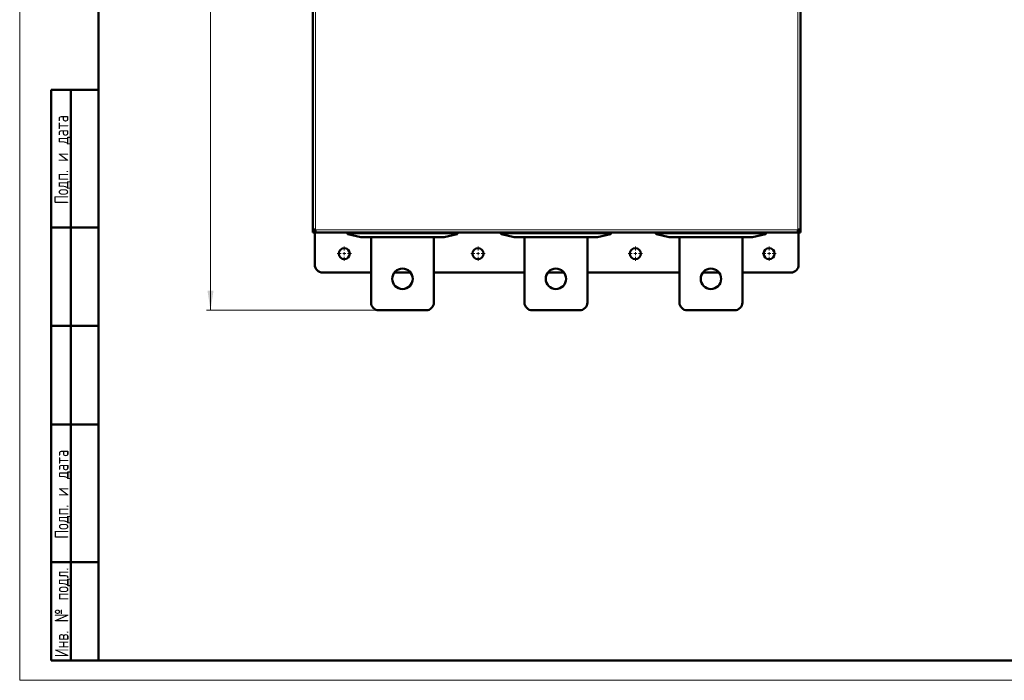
# Model space of a CAD drawing. Header units: millimetres. Extents: x 0 to 594, y 0 to 420.
# Tile 1 of 12: x 0 to 250, y 0 to 168. Entities that reach past the tile are written whole.
import ezdxf

# ---------------------------------------------------------------- set-up
doc = ezdxf.new("R2010")
doc.units = ezdxf.units.MM
doc.layers.add('ОСЕВЫЕ', color=7, linetype='Continuous')
doc.styles.add('SLDTEXTSTYLE0', font='TXT', dxfattribs={"width": 0.7, "bigfont": 'bigfont'})
doc.styles.add('SLDTEXTSTYLE1', font='TXT', dxfattribs={"width": 0.7})
doc.dimstyles.new('SLDDIMSTYLE0', dxfattribs={"dimtxt": 5, "dimasz": 5, "dimexe": 0, "dimexo": 0.0625, "dimgap": 1.25, "dimtad": 2, "dimdec": 1, "dimlfac": 2.5, "dimrnd": 1e-09, "dimzin": 12, "dimdsep": 46, "dimtxsty": 'SLDTEXTSTYLE1', "dimsah": 1, "dimcen": 0.09, "dimadec": 0, "dimazin": 3, "dimtfac": 1, "dimtdec": 3, "dimtofl": 0, "dimtmove": 0, "dimatfit": 3, "dimfxl": 0, "dimfrac": 2, "dimtolj": 1, "dimtzin": 12, "dimarcsym": 0})

# ---------------------------------------------------------------- blocks, each defined once
blk = doc.blocks.new('_D_1')
at = {"color": 7, "linetype": 'Continuous', "lineweight": 0}
for p, q in [((90.49, 358.79), (47.5, 358.79)), ((48.5, 358.79), (48.5, 93.99)), ((91.29, 93.99), (47.5, 93.99))]:
    blk.add_line(p, q, dxfattribs=at)
at = {"color": 7, "linetype": 'Continuous', "lineweight": 18}
for points in [[(48.5, 358.79), (47.73, 353.79), (49.27, 353.79)], [(48.5, 93.99), (49.27, 98.99), (47.73, 98.99)]]:
    blk.add_solid(points, dxfattribs=at)
at = {"color": 7, "linetype": 'Continuous', "lineweight": 18, "insert": (42.05, 224.78), "char_height": 5, "attachment_point": 1, "rotation": 90, "style": 'SLDTEXTSTYLE0'}
blk.add_mtext('В', dxfattribs=at)
blk = doc.blocks.new('SW_CENTERMARKSYMBOL_4')
at = {"color": 0, "linetype": 'Continuous', "lineweight": 18}
for p, q in [((-0.8, 0), (-1.8, 0)), ((0, 0), (-0.4, 0)), ((0, 0.8), (0, 1.8)), ((0, 0), (0, 0.4)), ((0, 0), (0, -0.4)), ((0, 0), (0.4, 0)), ((0.8, 0), (1.8, 0)), ((0, -0.8), (0, -1.8))]:
    blk.add_line(p, q, dxfattribs=at)
blk = doc.blocks.new('SW_CENTERMARKSYMBOL_5')
at = {"color": 0, "linetype": 'Continuous', "lineweight": 18}
for p, q in [((-0.8, 0), (-1.8, 0)), ((0, 0), (-0.4, 0)), ((0, 0.8), (0, 1.8)), ((0, 0), (0, 0.4)), ((0, 0), (0, -0.4)), ((0, 0), (0.4, 0)), ((0.8, 0), (1.8, 0)), ((0, -0.8), (0, -1.8))]:
    blk.add_line(p, q, dxfattribs=at)
blk = doc.blocks.new('SW_CENTERMARKSYMBOL_6')
at = {"color": 0, "linetype": 'Continuous', "lineweight": 18}
for p, q in [((-0.8, 0), (-1.8, 0)), ((0, 0), (-0.4, 0)), ((0, 0.8), (0, 1.8)), ((0, 0), (0, 0.4)), ((0, 0), (0, -0.4)), ((0, 0), (0.4, 0)), ((0.8, 0), (1.8, 0)), ((0, -0.8), (0, -1.8))]:
    blk.add_line(p, q, dxfattribs=at)
blk = doc.blocks.new('SW_CENTERMARKSYMBOL_7')
at = {"color": 0, "linetype": 'Continuous', "lineweight": 18}
for p, q in [((-0.8, 0), (-1.8, 0)), ((0, 0), (-0.4, 0)), ((0, 0.8), (0, 1.8)), ((0, 0), (0, 0.4)), ((0, 0), (0, -0.4)), ((0, 0), (0.4, 0)), ((0.8, 0), (1.8, 0)), ((0, -0.8), (0, -1.8))]:
    blk.add_line(p, q, dxfattribs=at)

msp = doc.modelspace()

# ---------------------------------------------------------------- linework, layer by layer
at = {"color": 7, "linetype": 'Continuous', "lineweight": 50}
for p, q in [((20, 415), (20, 5)), ((74.499, 338.222), (74.499, 114.548)), ((198.499, 114.548), (198.499, 338.222)), ((8, 5), (8, 150)), ((8, 150), (20, 150)), ((13, 5), (13, 150)), ((20, 115), (8, 115)), ((74.519, 114.54), (74.519, 113.785)), ((74.519, 113.785), (74.999, 113.785)), ((74.999, 114.345), (74.999, 114.479)), ((74.999, 113.785), (74.999, 114.479)), ((75.005, 114.265), (74.999, 114.265)), ((74.999, 113.785), (75.262, 113.785)), ((74.999, 113.785), (74.999, 105.585)), ((75.262, 113.785), (197.736, 113.785)), ((83.299, 113.785), (83.299, 113.433)), ((83.433, 113.354), (86.692, 112.587)), ((96.01, 113.785), (96.01, 113.745)), ((96.01, 113.745), (97.066, 113.745)), ((97.066, 113.785), (97.066, 113.745)), ((97.452, 113.785), (97.452, 113.745)), ((97.955, 113.785), (97.955, 113.745)), ((97.955, 113.745), (98.788, 113.745)), ((98.788, 113.785), (98.788, 113.745)), ((107.906, 112.587), (111.165, 113.354)), ((111.299, 113.433), (111.299, 113.785)), ((122.299, 113.785), (122.299, 113.433)), ((122.433, 113.354), (125.692, 112.587)), ((135.21, 113.785), (135.21, 113.745)), ((135.21, 113.745), (136.166, 113.745)), ((136.166, 113.785), (136.166, 113.745)), ((136.166, 113.745), (136.577, 113.745)), ((136.577, 113.785), (136.577, 113.745)), ((136.577, 113.745), (136.625, 113.745)), ((136.625, 113.785), (136.625, 113.745)), ((136.625, 113.745), (137.105, 113.745)), ((137.105, 113.785), (137.105, 113.745)), ((137.105, 113.745), (137.933, 113.745)), ((137.933, 113.785), (137.933, 113.745)), ((146.906, 112.587), (150.165, 113.354)), ((150.299, 113.433), (150.299, 113.785)), ((161.699, 113.785), (161.699, 113.433)), ((161.833, 113.354), (165.092, 112.587)), ((174.355, 113.785), (174.355, 113.745)), ((174.355, 113.745), (175.235, 113.745)), ((175.235, 113.785), (175.235, 113.745)), ((175.235, 113.745), (175.253, 113.745)), ((175.253, 113.785), (175.253, 113.745)), ((175.253, 113.745), (175.31, 113.745)), ((175.31, 113.785), (175.31, 113.745)), ((175.31, 113.745), (175.41, 113.745)), ((175.41, 113.785), (175.41, 113.745)), ((175.41, 113.745), (176.273, 113.745)), ((176.273, 113.785), (176.273, 113.745)), ((176.273, 113.745), (176.359, 113.745)), ((176.359, 113.785), (176.359, 113.745)), ((176.359, 113.745), (176.416, 113.745)), ((176.416, 113.785), (176.416, 113.745)), ((176.416, 113.745), (176.531, 113.745)), ((176.531, 113.745), (176.531, 113.785)), ((176.531, 113.745), (177.244, 113.745)), ((177.244, 113.785), (177.244, 113.745)), ((186.306, 112.587), (189.565, 113.354)), ((189.699, 113.433), (189.699, 113.785)), ((197.736, 113.785), (197.999, 113.785)), ((197.999, 114.265), (197.993, 114.265)), ((197.999, 114.479), (197.999, 114.345)), ((197.999, 114.479), (197.999, 113.785)), ((198.479, 113.785), (197.999, 113.785)), ((197.999, 105.585), (197.999, 113.785)), ((198.479, 113.785), (198.479, 114.54)), ((86.706, 112.585), (107.892, 112.585)), ((89.299, 95.985), (89.299, 112.585)), ((105.299, 112.585), (105.299, 95.985)), ((125.706, 112.585), (146.892, 112.585)), ((128.299, 95.985), (128.299, 112.585)), ((144.299, 112.585), (144.299, 95.985)), ((165.106, 112.585), (186.292, 112.585)), ((167.699, 95.985), (167.699, 112.585)), ((183.699, 112.585), (183.699, 95.985)), ((76.999, 103.585), (89.299, 103.585)), ((95.25, 103.585), (99.349, 103.585)), ((105.299, 103.585), (128.299, 103.585)), ((134.25, 103.585), (138.349, 103.585)), ((144.299, 103.585), (167.699, 103.585)), ((173.65, 103.585), (177.749, 103.585)), ((183.699, 103.585), (195.999, 103.585)), ((103.299, 93.985), (91.299, 93.985)), ((142.299, 93.985), (130.299, 93.985)), ((181.699, 93.985), (169.699, 93.985)), ((20, 90), (8, 90)), ((20, 65), (8, 65)), ((8, 30), (20, 30)), ((8, 5), (20, 5)), ((20, 5), (589, 5))]:
    msp.add_line(p, q, dxfattribs=at)
at = {"color": 9, "linetype": 'Continuous', "lineweight": 18}
for p, q in [((75.179, 338.305), (75.179, 114.465)), ((197.819, 114.465), (197.819, 338.305)), ((75.001, 114.305), (74.999, 114.305)), ((75.179, 114.465), (197.819, 114.465)), ((86.706, 112.586), (83.447, 113.353)), ((83.699, 113.434), (83.699, 113.785)), ((110.899, 113.434), (83.699, 113.434)), ((83.699, 113.434), (83.699, 113.375)), ((83.699, 113.375), (110.899, 113.375)), ((111.151, 113.353), (107.892, 112.586)), ((110.899, 113.785), (110.899, 113.434)), ((110.899, 113.434), (110.899, 113.375)), ((125.706, 112.586), (122.447, 113.353)), ((122.699, 113.434), (122.699, 113.785)), ((149.899, 113.434), (122.699, 113.434)), ((122.699, 113.434), (122.699, 113.375)), ((122.699, 113.375), (149.899, 113.375)), ((150.151, 113.353), (146.892, 112.586)), ((149.899, 113.785), (149.899, 113.434)), ((149.899, 113.434), (149.899, 113.375)), ((165.106, 112.586), (161.847, 113.353)), ((162.099, 113.434), (162.099, 113.785)), ((189.299, 113.434), (162.099, 113.434)), ((162.099, 113.434), (162.099, 113.375)), ((162.099, 113.375), (189.299, 113.375)), ((189.551, 113.353), (186.292, 112.586)), ((189.299, 113.785), (189.299, 113.434)), ((189.299, 113.434), (189.299, 113.375)), ((197.999, 114.305), (197.998, 114.305)), ((107.892, 112.586), (86.706, 112.586)), ((86.706, 112.586), (86.706, 112.585)), ((107.892, 112.585), (107.892, 112.586)), ((146.892, 112.586), (125.706, 112.586)), ((125.706, 112.586), (125.706, 112.585)), ((146.892, 112.585), (146.892, 112.586)), ((186.292, 112.586), (165.106, 112.586)), ((165.106, 112.586), (165.106, 112.585)), ((186.292, 112.585), (186.292, 112.586))]:
    msp.add_line(p, q, dxfattribs=at)
at = {"color": 7, "linetype": 'Continuous', "lineweight": 25}
msp.add_line((20, 292), (20, 5), dxfattribs=at)
msp.add_line((20, 292), (20, 5), dxfattribs=at)
at = {"color": 7, "linetype": 'Continuous', "lineweight": 50, "flags": 128}
for points in [[(83.299, 113.433), (83.3, 113.423), (83.301, 113.42)], [(111.299, 113.433), (111.298, 113.423), (111.298, 113.42)], [(122.299, 113.433), (122.3, 113.423), (122.301, 113.42)], [(150.299, 113.433), (150.298, 113.423), (150.298, 113.42)], [(161.699, 113.433), (161.7, 113.423), (161.701, 113.42)], [(189.699, 113.433), (189.698, 113.423), (189.698, 113.42)]]:
    msp.add_lwpolyline(points, dxfattribs=at)
at = {"color": 7, "linetype": 'Continuous', "lineweight": 50}
for centre, radius in [((82.499, 108.385), 1.4), ((116.499, 108.385), 1.4), ((156.499, 108.385), 1.4), ((190.499, 108.385), 1.4), ((97.299, 101.985), 2.6), ((136.299, 101.985), 2.6), ((175.699, 101.985), 2.6)]:
    msp.add_circle(centre, radius, dxfattribs=at)
for centre, radius, start, end in [((75.559, 114.345), 0.56, 180, 233.44364), ((83.359, 113.433), 0.06, 228.52486, 256.75948), ((111.239, 113.433), 0.06, 283.24052, 311.47514), ((122.359, 113.433), 0.06, 228.52486, 256.75948), ((150.239, 113.433), 0.06, 283.24052, 311.47514), ((161.759, 113.433), 0.06, 228.52486, 256.75948), ((189.639, 113.433), 0.06, 283.24052, 311.47514), ((197.439, 114.345), 0.56, 306.44787, 360), ((86.706, 112.645), 0.06, 256.75948, 270), ((107.892, 112.645), 0.06, 270, 283.24052), ((125.706, 112.645), 0.06, 256.75948, 270), ((146.892, 112.645), 0.06, 270, 283.24052), ((165.106, 112.645), 0.06, 256.75948, 270), ((186.292, 112.645), 0.06, 270, 283.24052), ((76.999, 105.585), 2, 180, 270), ((195.999, 105.585), 2, 270, 0), ((91.299, 95.985), 2, 180, 270), ((103.299, 95.985), 2, 270, 0), ((130.299, 95.985), 2, 180, 270), ((142.299, 95.985), 2, 270, 0), ((169.699, 95.985), 2, 180, 270), ((181.699, 95.985), 2, 270, 0)]:
    msp.add_arc(centre, radius, start, end, dxfattribs=at)
at = {"color": 9, "linetype": 'Continuous', "lineweight": 18}
for centre, start, end in [((83.441, 113.388), 256.91166, 279.5055), ((111.157, 113.388), 260.4945, 283.08834), ((122.441, 113.388), 256.91166, 279.5055), ((150.157, 113.388), 260.4945, 283.08834), ((161.841, 113.388), 256.91166, 279.5055), ((189.557, 113.388), 260.4945, 283.08834), ((86.7, 112.621), 256.91166, 279.5055), ((107.898, 112.621), 260.4945, 283.08834), ((125.7, 112.621), 256.91166, 279.5055), ((146.898, 112.621), 260.4945, 283.08834), ((165.1, 112.621), 256.91166, 279.5055), ((186.298, 112.621), 260.4945, 283.08834)]:
    msp.add_arc(centre, 0.0351, start, end, dxfattribs=at)
at = {"color": 7, "linetype": 'Continuous', "lineweight": 50}
for points in [[(74.499, 114.548), (74.509, 114.541), (74.53, 114.527), (74.687, 114.507), (74.912, 114.486), (75.09, 114.472), (75.179, 114.465)], [(75.179, 114.465), (75.186, 114.376), (75.2, 114.198), (75.221, 113.973), (75.241, 113.816), (75.255, 113.795), (75.262, 113.785)], [(197.736, 113.785), (197.743, 113.795), (197.757, 113.816), (197.778, 113.973), (197.799, 114.198), (197.812, 114.376), (197.819, 114.465)], [(197.819, 114.465), (197.908, 114.472), (198.087, 114.486), (198.311, 114.507), (198.469, 114.527), (198.489, 114.541), (198.499, 114.548)]]:
    msp.add_open_spline(points, degree=3, dxfattribs=at)
at = {"color": 9, "linetype": 'Continuous', "lineweight": 18}
for points, knots in [([(83.299, 113.433), (83.304, 113.432), (83.313, 113.43), (83.372, 113.418), (83.403, 113.412)], [0, 0, 0, 0, 0.4870401, 1, 1, 1, 1]), ([(83.433, 113.354), (83.428, 113.356), (83.418, 113.36), (83.408, 113.374), (83.402, 113.391), (83.402, 113.405), (83.403, 113.412)], [0, 0, 0, 0, 0.27892058, 0.49994961, 0.7576925, 1, 1, 1, 1]), ([(83.403, 113.412), (83.424, 113.415), (83.465, 113.422), (83.54, 113.429), (83.619, 113.433), (83.673, 113.434), (83.699, 113.434)], [0, 0, 0, 0, 0.2625573, 0.5165854, 0.7623146, 1, 1, 1, 1]), ([(83.447, 113.353), (83.464, 113.356), (83.498, 113.363), (83.56, 113.37), (83.628, 113.375), (83.675, 113.375), (83.699, 113.375)], [0, 0, 0, 0, 0.25045867, 0.50142376, 0.75019467, 1, 1, 1, 1]), ([(110.899, 113.434), (110.926, 113.434), (110.98, 113.433), (111.059, 113.429), (111.134, 113.422), (111.175, 113.415), (111.196, 113.412)], [0, 0, 0, 0, 0.23768543, 0.48341464, 0.73744266, 1, 1, 1, 1]), ([(110.899, 113.375), (110.923, 113.375), (110.97, 113.375), (111.038, 113.37), (111.101, 113.363), (111.134, 113.356), (111.151, 113.353)], [0, 0, 0, 0, 0.24830638, 0.49850856, 0.74802512, 1, 1, 1, 1]), ([(111.151, 113.353), (111.155, 113.354), (111.161, 113.356), (111.171, 113.362), (111.182, 113.373), (111.192, 113.391), (111.195, 113.405), (111.196, 113.412)], [0, 0, 0, 0, 0.1599166, 0.2968601, 0.5007262, 0.7681984, 1, 1, 1, 1]), ([(111.196, 113.412), (111.226, 113.418), (111.285, 113.43), (111.295, 113.432), (111.299, 113.433)], [0, 0, 0, 0, 0.5129599, 1, 1, 1, 1]), ([(122.299, 113.433), (122.304, 113.432), (122.313, 113.43), (122.372, 113.418), (122.403, 113.412)], [0, 0, 0, 0, 0.4870401, 1, 1, 1, 1]), ([(122.433, 113.354), (122.428, 113.356), (122.418, 113.36), (122.408, 113.374), (122.402, 113.391), (122.402, 113.405), (122.403, 113.412)], [0, 0, 0, 0, 0.2789206, 0.4999496, 0.7576925, 1, 1, 1, 1]), ([(122.403, 113.412), (122.424, 113.415), (122.465, 113.422), (122.54, 113.429), (122.619, 113.433), (122.673, 113.434), (122.699, 113.434)], [0, 0, 0, 0, 0.2625573, 0.5165854, 0.7623146, 1, 1, 1, 1]), ([(122.447, 113.353), (122.464, 113.356), (122.498, 113.363), (122.56, 113.37), (122.628, 113.375), (122.675, 113.375), (122.699, 113.375)], [0, 0, 0, 0, 0.2504587, 0.5014238, 0.7501947, 1, 1, 1, 1]), ([(149.899, 113.434), (149.926, 113.434), (149.98, 113.433), (150.059, 113.429), (150.134, 113.422), (150.175, 113.415), (150.196, 113.412)], [0, 0, 0, 0, 0.2376854, 0.4834146, 0.7374427, 1, 1, 1, 1]), ([(149.899, 113.375), (149.923, 113.375), (149.97, 113.375), (150.038, 113.37), (150.101, 113.363), (150.134, 113.356), (150.151, 113.353)], [0, 0, 0, 0, 0.2483064, 0.4985086, 0.7480251, 1, 1, 1, 1]), ([(150.151, 113.353), (150.155, 113.354), (150.161, 113.356), (150.171, 113.362), (150.182, 113.373), (150.192, 113.391), (150.195, 113.405), (150.196, 113.412)], [0, 0, 0, 0, 0.1599166, 0.2968601, 0.5007262, 0.7681984, 1, 1, 1, 1]), ([(150.196, 113.412), (150.226, 113.418), (150.285, 113.43), (150.295, 113.432), (150.299, 113.433)], [0, 0, 0, 0, 0.5129599, 1, 1, 1, 1]), ([(161.699, 113.433), (161.704, 113.432), (161.713, 113.43), (161.772, 113.418), (161.803, 113.412)], [0, 0, 0, 0, 0.4870401, 1, 1, 1, 1]), ([(161.833, 113.354), (161.828, 113.356), (161.818, 113.36), (161.808, 113.374), (161.802, 113.391), (161.802, 113.405), (161.803, 113.412)], [0, 0, 0, 0, 0.27892058, 0.49994961, 0.7576925, 1, 1, 1, 1]), ([(161.803, 113.412), (161.824, 113.415), (161.865, 113.422), (161.94, 113.429), (162.019, 113.433), (162.073, 113.434), (162.099, 113.434)], [0, 0, 0, 0, 0.26255734, 0.51658536, 0.76231457, 1, 1, 1, 1]), ([(161.847, 113.353), (161.864, 113.356), (161.898, 113.363), (161.96, 113.37), (162.028, 113.375), (162.075, 113.375), (162.099, 113.375)], [0, 0, 0, 0, 0.2504587, 0.5014238, 0.7501947, 1, 1, 1, 1]), ([(189.299, 113.434), (189.326, 113.434), (189.38, 113.433), (189.459, 113.429), (189.534, 113.422), (189.575, 113.415), (189.596, 113.412)], [0, 0, 0, 0, 0.23768543, 0.48341464, 0.73744266, 1, 1, 1, 1]), ([(189.299, 113.375), (189.323, 113.375), (189.37, 113.375), (189.438, 113.37), (189.501, 113.363), (189.534, 113.356), (189.551, 113.353)], [0, 0, 0, 0, 0.2483064, 0.4985086, 0.7480251, 1, 1, 1, 1]), ([(189.551, 113.353), (189.555, 113.354), (189.561, 113.356), (189.571, 113.362), (189.582, 113.373), (189.592, 113.391), (189.595, 113.405), (189.596, 113.412)], [0, 0, 0, 0, 0.1599166, 0.2968601, 0.5007262, 0.7681984, 1, 1, 1, 1]), ([(189.596, 113.412), (189.626, 113.418), (189.685, 113.43), (189.695, 113.432), (189.699, 113.433)], [0, 0, 0, 0, 0.5129599, 1, 1, 1, 1])]:
    msp.add_open_spline(points, degree=3, knots=knots, dxfattribs=at)
at = {"color": 7, "linetype": 'Continuous', "lineweight": 50}
for points, knots in [([(83.301, 113.432), (83.301, 113.428), (83.301, 113.418), (83.306, 113.404), (83.315, 113.391), (83.323, 113.385), (83.328, 113.382)], [0, 0, 0, 0, 0.24368674, 0.49560601, 0.74991569, 1, 1, 1, 1]), ([(83.345, 113.374), (83.35, 113.373), (83.358, 113.371), (83.408, 113.359), (83.433, 113.354)], [0, 0, 0, 0, 0.4983437, 1, 1, 1, 1]), ([(83.403, 113.412), (83.404, 113.405), (83.406, 113.391), (83.416, 113.373), (83.427, 113.362), (83.437, 113.356), (83.444, 113.354), (83.447, 113.353)], [0, 0, 0, 0, 0.231821, 0.4992739, 0.7031761, 0.840111, 1, 1, 1, 1]), ([(97.116, 113.745), (97.144, 113.745), (97.248, 113.745), (97.366, 113.745), (97.452, 113.745)], [0, 0, 0, 0, 0.2630407, 1, 1, 1, 1]), ([(97.452, 113.745), (97.479, 113.745), (97.601, 113.745), (97.767, 113.745), (97.873, 113.745), (97.902, 113.745)], [0, 0, 0, 0, 0.1672896, 0.77172917, 1, 1, 1, 1]), ([(111.196, 113.412), (111.196, 113.405), (111.197, 113.391), (111.19, 113.374), (111.18, 113.36), (111.17, 113.356), (111.165, 113.354)], [0, 0, 0, 0, 0.24233125, 0.50005032, 0.72111299, 1, 1, 1, 1]), ([(111.165, 113.354), (111.19, 113.359), (111.241, 113.371), (111.249, 113.373), (111.253, 113.374)], [0, 0, 0, 0, 0.5016563, 1, 1, 1, 1]), ([(111.271, 113.382), (111.275, 113.385), (111.283, 113.391), (111.292, 113.404), (111.297, 113.418), (111.297, 113.428), (111.297, 113.432)], [0, 0, 0, 0, 0.2500843, 0.504394, 0.7563133, 1, 1, 1, 1]), ([(122.301, 113.432), (122.301, 113.428), (122.301, 113.418), (122.306, 113.404), (122.315, 113.391), (122.323, 113.385), (122.328, 113.382)], [0, 0, 0, 0, 0.24368674, 0.49560601, 0.74991569, 1, 1, 1, 1]), ([(122.345, 113.374), (122.35, 113.373), (122.358, 113.371), (122.408, 113.359), (122.433, 113.354)], [0, 0, 0, 0, 0.4983437, 1, 1, 1, 1]), ([(122.403, 113.412), (122.404, 113.405), (122.406, 113.391), (122.416, 113.373), (122.427, 113.362), (122.437, 113.356), (122.444, 113.354), (122.447, 113.353)], [0, 0, 0, 0, 0.231821, 0.4992739, 0.7031761, 0.840111, 1, 1, 1, 1]), ([(150.196, 113.412), (150.196, 113.405), (150.197, 113.391), (150.19, 113.374), (150.18, 113.36), (150.17, 113.356), (150.165, 113.354)], [0, 0, 0, 0, 0.2423312, 0.5000503, 0.721113, 1, 1, 1, 1]), ([(150.165, 113.354), (150.19, 113.359), (150.241, 113.371), (150.249, 113.373), (150.253, 113.374)], [0, 0, 0, 0, 0.5016563, 1, 1, 1, 1]), ([(150.271, 113.382), (150.275, 113.385), (150.283, 113.391), (150.292, 113.404), (150.297, 113.418), (150.297, 113.428), (150.297, 113.432)], [0, 0, 0, 0, 0.2500843, 0.504394, 0.7563133, 1, 1, 1, 1]), ([(161.701, 113.432), (161.701, 113.428), (161.701, 113.418), (161.706, 113.404), (161.715, 113.391), (161.723, 113.385), (161.728, 113.382)], [0, 0, 0, 0, 0.2436867, 0.495606, 0.7499157, 1, 1, 1, 1]), ([(161.745, 113.374), (161.75, 113.373), (161.758, 113.371), (161.808, 113.359), (161.833, 113.354)], [0, 0, 0, 0, 0.4983437, 1, 1, 1, 1]), ([(161.803, 113.412), (161.804, 113.405), (161.806, 113.391), (161.816, 113.373), (161.827, 113.362), (161.837, 113.356), (161.844, 113.354), (161.847, 113.353)], [0, 0, 0, 0, 0.231821, 0.4992739, 0.7031761, 0.840111, 1, 1, 1, 1]), ([(189.596, 113.412), (189.596, 113.405), (189.597, 113.391), (189.59, 113.374), (189.58, 113.36), (189.57, 113.356), (189.565, 113.354)], [0, 0, 0, 0, 0.2423312, 0.5000503, 0.721113, 1, 1, 1, 1]), ([(189.565, 113.354), (189.59, 113.359), (189.641, 113.371), (189.649, 113.373), (189.653, 113.374)], [0, 0, 0, 0, 0.5016563, 1, 1, 1, 1]), ([(189.671, 113.382), (189.675, 113.385), (189.683, 113.391), (189.692, 113.404), (189.697, 113.418), (189.697, 113.428), (189.697, 113.432)], [0, 0, 0, 0, 0.2500843, 0.504394, 0.7563133, 1, 1, 1, 1])]:
    msp.add_open_spline(points, degree=3, knots=knots, dxfattribs=at)
at = {"layer": 'ОСЕВЫЕ', "lineweight": 18}
for p, q in [((0, 420), (0, 0)), ((0, 0), (594, 0))]:
    msp.add_line(p, q, dxfattribs=at)

# ---------------------------------------------------------------- block references
at = {"color": 7, "linetype": 'Continuous', "lineweight": 0}
for name, p in [('SW_CENTERMARKSYMBOL_4', (82.499, 108.385)), ('SW_CENTERMARKSYMBOL_5', (116.499, 108.385)), ('SW_CENTERMARKSYMBOL_6', (156.499, 108.385)), ('SW_CENTERMARKSYMBOL_7', (190.499, 108.385))]:
    msp.add_blockref(name, p, dxfattribs=at)

# ---------------------------------------------------------------- texts
at = {"color": 7, "linetype": 'Continuous', "lineweight": 0, "char_height": 3.5, "attachment_point": 2, "rotation": 90, "style": 'SLDTEXTSTYLE0'}
for s, insert in [('Подп. и дата', (8.857, 132.256)), ('Подп. и дата', (8.913, 47.256)), ('Инв. № подл.', (8.913, 17.258))]:
    msp.add_mtext(s, dxfattribs=dict(at, insert=insert))

# ---------------------------------------------------------------- dimensions: what is measured, and where the dimension line sits
at = {"color": 7, "linetype": 'Continuous', "lineweight": 18}
dim = msp.add_linear_dim(base=(48.499, 93.985), p1=(90.499, 358.785), p2=(91.299, 93.985), angle=90, text='В', dimstyle='SLDDIMSTYLE0', dxfattribs=at)
dim.commit()
dim.dimension.update_dxf_attribs({"geometry": '_D_1', "text_midpoint": (48.499, 226.385), "dimtype": 160})

doc.saveas('drawing.dxf')
